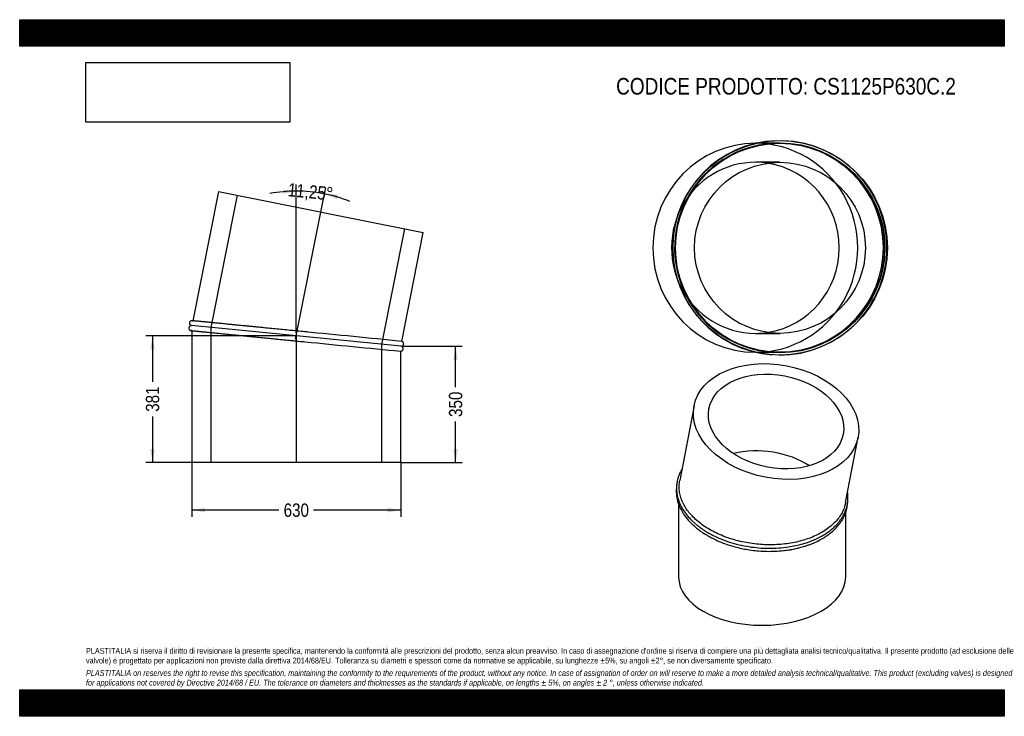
# Model space of a CAD drawing. Header units: millimetres. Extents: x 0 to 2970, y 0 to 2100.
import ezdxf
from ezdxf.enums import TextEntityAlignment as Align
from ezdxf.lldxf.tags import DXFTag

# ---------------------------------------------------------------- set-up
doc = ezdxf.new("R2010")
doc.units = ezdxf.units.MM
doc.header["$LTSCALE"] = 10
doc.layers.add('Default', color=7, linetype='Continuous')
doc.layers.add('TUBO_X_GOMITO_11', color=7, linetype='Continuous')
doc.styles.add('SEACAD_Arial_Narrow', font='ARIALN.TTF')
tags = doc.linetypes.add('CENTER2', pattern=[28.575, 19.05, -3.175, 3.175, -3.175]).pattern_tags.tags
tags[10:11] = [DXFTag(74, 4), DXFTag(75, 0), DXFTag(340, '0'), DXFTag(46, 0.0), DXFTag(50, 0.0), DXFTag(44, 0.0), DXFTag(45, 0.0)]
tags[8:9] = [DXFTag(74, 4), DXFTag(75, 0), DXFTag(340, '0'), DXFTag(46, 0.0), DXFTag(50, 0.0), DXFTag(44, 0.0), DXFTag(45, 0.0)]
tags[6:7] = [DXFTag(74, 4), DXFTag(75, 0), DXFTag(340, '0'), DXFTag(46, 0.0), DXFTag(50, 0.0), DXFTag(44, 0.0), DXFTag(45, 0.0)]
tags[4:5] = [DXFTag(74, 4), DXFTag(75, 0), DXFTag(340, '0'), DXFTag(46, 0.0), DXFTag(50, 0.0), DXFTag(44, 0.0), DXFTag(45, 0.0)]
tags = doc.linetypes.add('HIDDEN2', pattern=[4.7625, 3.175, -1.5875]).pattern_tags.tags
tags[6:7] = [DXFTag(74, 4), DXFTag(75, 0), DXFTag(340, '0'), DXFTag(46, 0.0), DXFTag(50, 0.0), DXFTag(44, 0.0), DXFTag(45, 0.0)]
tags[4:5] = [DXFTag(74, 4), DXFTag(75, 0), DXFTag(340, '0'), DXFTag(46, 0.0), DXFTag(50, 0.0), DXFTag(44, 0.0), DXFTag(45, 0.0)]
doc.dimstyles.new('Plastitalia', dxfattribs={"dimtxt": 40, "dimasz": 40, "dimexe": 20, "dimexo": 0, "dimgap": 10, "dimtad": 0, "dimdec": 0, "dimtxsty": 'SEACAD_Arial_Narrow', "dimblk1": '_SE_FILLED', "dimblk2": '_SE_FILLED', "dimsah": 1, "dimcen": 20, "dimadec": 0, "dimazin": 0, "dimtfac": 0.8, "dimtdec": 1, "dimtmove": 0, "dimatfit": 3, "dimfxl": 1, "dimtolj": 1, "dimarcsym": 0})
picture_1 = doc.add_image_def('image1.jpg', size_in_pixel=(4302, 1260))

# ---------------------------------------------------------------- blocks, each defined once
blk = doc.blocks.new('SEANNOT_GROUP')
at = {"layer": 'Default', "color": 7, "linetype": 'CENTER2'}
blk.add_line((834.3, 1156.9), (834.3, 765.6), dxfattribs=at)
blk = doc.blocks.new('SEANNOT_GROUP1')
at = {"layer": 'Default', "color": 7, "linetype": 'CENTER2'}
blk.add_line((832.2, 1136.5), (908.6, 1520.2), dxfattribs=at)
blk = doc.blocks.new('SE')
at = {"layer": 'TUBO_X_GOMITO_11', "color": 7, "linetype": 'Continuous'}
for p, q in [((599.6, 1581.8), (522.2, 1192.4)), ((599.6, 1581.8), (1217.5, 1458.9)), ((1152.2, 1130.3), (1217.5, 1458.9)), ((1150.7, 1115.5), (517.8, 1177.8)), ((1150.7, 1115.5), (517.8, 1177.8)), ((519.3, 1162.6), (519.3, 765.6)), ((861.2, 1159), (836.7, 1161.4)), ((838.2, 1131.2), (860.8, 1129)), ((1149.3, 765.6), (1149.3, 1100.6)), ((1149.3, 765.6), (519.3, 765.6))]:
    blk.add_line(p, q, dxfattribs=at)
at = {"layer": 'TUBO_X_GOMITO_11', "color": 7, "linetype": 'HIDDEN2'}
for p, q in [((655.7, 1570.6), (576.5, 1172)), ((1092.1, 1121.2), (1161.4, 1470)), ((522.2, 1192.4), (522.1, 1192.1)), ((519.3, 1162.9), (519.3, 1162.6)), ((576.5, 1172), (576.5, 765.6)), ((834.3, 1131.6), (847.4, 1130.3)), ((848, 1130.2), (856.6, 1129.4)), ((1092.1, 765.6), (1092.1, 1121.2))]:
    blk.add_line(p, q, dxfattribs=at)
for centre, start, end in [((-33167.8, -345708.4), 84.39699, 84.452568), ((35153.6, 347970.4), 264.297004, 264.353417)]:
    blk.add_arc(centre, 348532.6, start, end, dxfattribs=at)
at = {"layer": 'TUBO_X_GOMITO_11', "color": 7, "linetype": 'Continuous'}
for centre, start, end in [((-33167.8, -345708.4), 84.348923, 84.39699), ((35153.6, 347970.4), 264.353417, 264.401039)]:
    blk.add_arc(centre, 348532.6, start, end, dxfattribs=at)
for points, knots in [([(519.9, 1192.6), (519.4, 1192.6), (518.4, 1192.7), (516.8, 1192.3), (515.4, 1191.7), (513.9, 1190.5), (512.8, 1189.1), (512, 1187.2), (511.7, 1185.4), (511.9, 1183.6), (512.4, 1182), (513.3, 1180.5), (514.6, 1179.2), (516.2, 1178.2), (517.2, 1178), (517.8, 1177.8)], [0, 0, 0, 0, 0.067376, 0.137547, 0.207338, 0.273166, 0.379961, 0.448254, 0.545483, 0.611249, 0.685906, 0.76611, 0.847739, 0.926748, 1, 1, 1, 1]), ([(836.7, 1161.4), (831, 1162), (819.2, 1163.2), (798.6, 1165.2), (776.6, 1167.4), (754.6, 1169.5), (733.2, 1171.6), (712.2, 1173.7), (691.9, 1175.7), (672.2, 1177.6), (653.4, 1179.5), (635.5, 1181.2), (618.7, 1182.9), (602.9, 1184.5), (588.3, 1185.9), (575.2, 1187.2), (565.9, 1188.1), (559.7, 1188.7), (555.8, 1189.1), (552, 1189.5), (548, 1189.9), (543.8, 1190.3), (539.5, 1190.7), (535.3, 1191.1), (531.5, 1191.5), (527.8, 1191.8), (524.6, 1192.2), (522.1, 1192.4), (520.3, 1192.6), (520, 1192.6), (519.9, 1192.6)], [0, 0, 0, 0, 0.031551, 0.076777, 0.122003, 0.167229, 0.212454, 0.257679, 0.302903, 0.348127, 0.393349, 0.438572, 0.483793, 0.529014, 0.574233, 0.619085, 0.66164, 0.678613, 0.69514, 0.71123, 0.729138, 0.750592, 0.775591, 0.79984, 0.826693, 0.856148, 0.888207, 0.922868, 0.960132, 1, 1, 1, 1]), ([(517.8, 1177.8), (517.2, 1177.8), (516.3, 1177.7), (514.7, 1177.2), (513.4, 1176.4), (512, 1175.2), (511, 1173.7), (510.3, 1171.7), (510.2, 1169.9), (510.5, 1168.2), (511.2, 1166.6), (512.3, 1165.1), (513.7, 1163.9), (515.3, 1163.1), (516.4, 1162.9), (517, 1162.8)], [0, 0, 0, 0, 0.067041, 0.136884, 0.206363, 0.271892, 0.378059, 0.446062, 0.543665, 0.609604, 0.684473, 0.764954, 0.846931, 0.926336, 1, 1, 1, 1]), ([(517, 1162.8), (517.1, 1162.8), (517.4, 1162.8), (519.1, 1162.6), (521.6, 1162.4), (524.6, 1162.1), (527.9, 1161.8), (531.3, 1161.4), (534.6, 1161.1), (537.8, 1160.8), (541.1, 1160.5), (544.7, 1160.1), (548.5, 1159.7), (554.6, 1159.1), (563.5, 1158.3), (575.9, 1157), (589.7, 1155.7), (604.6, 1154.2), (620.8, 1152.6), (638, 1150.9), (656.2, 1149.1), (675.2, 1147.3), (695.1, 1145.3), (715.6, 1143.3), (736.8, 1141.2), (758.4, 1139.1), (780.4, 1136.9), (802.5, 1134.7), (822.3, 1132.8), (833.4, 1131.7), (838.2, 1131.2)], [0, 0, 0, 0, 0.039893, 0.076567, 0.110022, 0.140258, 0.167276, 0.191075, 0.211655, 0.229562, 0.24732, 0.265244, 0.283334, 0.30159, 0.346063, 0.390883, 0.435703, 0.480524, 0.525346, 0.570169, 0.614992, 0.659817, 0.704641, 0.749467, 0.794293, 0.839119, 0.883946, 0.928774, 0.9736, 1, 1, 1, 1]), ([(1150.7, 1115.5), (1151.3, 1115.5), (1152.2, 1115.6), (1153.8, 1116.1), (1155.1, 1116.8), (1156.5, 1118), (1157.5, 1119.6), (1158.2, 1121.5), (1158.3, 1123.3), (1158, 1125.1), (1157.3, 1126.7), (1156.3, 1128.1), (1154.8, 1129.3), (1153.4, 1130), (1152.5, 1130.2), (1152.2, 1130.3)], [0, 0, 0, 0, 0.068999, 0.140883, 0.212391, 0.279834, 0.389102, 0.459091, 0.559545, 0.62741, 0.704465, 0.787298, 0.871669, 0.953394, 1, 1, 1, 1]), ([(1149.2, 1100.6), (1149.6, 1100.6), (1150.3, 1100.6), (1151.7, 1101), (1153.1, 1101.6), (1154.6, 1102.7), (1155.7, 1104.2), (1156.6, 1106.1), (1156.8, 1107.8), (1156.7, 1109.6), (1156.1, 1111.2), (1155.2, 1112.8), (1153.9, 1114.1), (1152.3, 1115), (1151.3, 1115.3), (1150.7, 1115.5)], [0, 0, 0, 0, 0.040118, 0.11234, 0.184171, 0.251923, 0.361839, 0.432129, 0.532198, 0.599887, 0.676726, 0.759274, 0.843289, 0.924607, 1, 1, 1, 1])]:
    blk.add_open_spline(points, degree=3, knots=knots, dxfattribs=at)
at = {"layer": 'TUBO_X_GOMITO_11', "color": 7, "linetype": 'HIDDEN2'}
for points in [[(519.9, 1192.6), (520.7, 1192.6), (521.5, 1192.4), (522.3, 1192)], [(519.4, 1163), (518.5, 1162.8), (517.7, 1162.8), (517, 1162.8)], [(842.9, 1160.8), (839, 1161.2), (835.2, 1161.6), (831.4, 1162)]]:
    blk.add_open_spline(points, degree=3, dxfattribs=at)
blk.add_open_spline([(866.9, 1158.5), (866.5, 1158.5), (859.2, 1159.2), (851.1, 1160), (843.5, 1160.8)], degree=3, knots=[0, 0, 0, 0, 0.00197966, 0.04460499, 0.04460499, 0.04460499, 0.04460499], dxfattribs=at)
blk = doc.blocks.new('DMBLK21')
at = {"layer": 'Default', "linetype": 'Continuous'}
for points in [[(559.3, 614.8), (559.3, 628.1), (519.3, 621.5)], [(1109.3, 614.8), (1149.3, 621.5), (1109.3, 628.1)]]:
    blk.add_hatch(color=7, dxfattribs=at).paths.add_polyline_path(points)
at = {"layer": 'Default', "color": 7, "linetype": 'Continuous'}
for p, q in [((519.3, 765.6), (519.3, 601.5)), ((1149.3, 765.6), (1149.3, 601.5)), ((782.1, 621.5), (519.3, 621.5)), ((1149.3, 621.5), (886.4, 621.5))]:
    blk.add_line(p, q, dxfattribs=at)
at = {"layer": 'Default', "color": 7, "linetype": 'Continuous', "style": 'SEACAD_Arial_Narrow'}
blk.add_text('630', height=40, dxfattribs=at).set_placement((796.1, 641.5), align=Align.TOP_LEFT)
blk = doc.blocks.new('_SE_FILLED')
at = {"color": 0}
blk.add_line((0, 0), (-1, 0), dxfattribs=at)
blk.add_solid([(0, 0), (-1, -0.1665), (-1, 0.1665), (0, 0)], dxfattribs=at)
blk = doc.blocks.new('DMBLK22')
at = {"layer": 'Default', "linetype": 'Continuous'}
for points in [[(1321.4, 1075.5), (1314.8, 1115.5), (1308.1, 1075.5)], [(1321.4, 805.6), (1308.1, 805.6), (1314.8, 765.6)]]:
    blk.add_hatch(color=7, dxfattribs=at).paths.add_polyline_path(points)
at = {"layer": 'Default', "color": 7, "linetype": 'Continuous'}
for p, q in [((1150.7, 1115.5), (1334.8, 1115.5)), ((1314.8, 992.7), (1314.8, 1115.5)), ((1314.8, 765.6), (1314.8, 888.4)), ((1149.3, 765.6), (1334.8, 765.6))]:
    blk.add_line(p, q, dxfattribs=at)
at = {"layer": 'Default', "color": 7, "linetype": 'Continuous', "style": 'SEACAD_Arial_Narrow'}
blk.add_text('350', height=40, rotation=90, dxfattribs=at).set_placement((1294.8, 902.4), align=Align.TOP_LEFT)
blk = doc.blocks.new('SE1')
at = {"layer": 'TUBO_X_GOMITO_11', "color": 7, "linetype": 'Continuous'}
for p, q in [((2034, 935.9), (1990.9, 710.6)), ((2491.3, 644.1), (2529, 841.2)), ((1987.5, 639.8), (1987.5, 419.9)), ((2491.5, 419.9), (2491.5, 614.4))]:
    blk.add_line(p, q, dxfattribs=at)
for major_axis in [(-247.5, 47.3), (-202.6, 38.7)]:
    blk.add_ellipse((2281.5, 888.6), major_axis=major_axis, ratio=0.678892, dxfattribs=at)
for centre, major_axis, ratio, start_param, end_param in [((2239.5, 668.7), (205.9, -19.5), 0.630814, 0.86837, 2.067226), ((2239.5, 668.7), (205.9, -19.5), 0.630814, 0.86837, 2.067226), ((2239.5, 419.9), (252, 0), 0.57735, 3.141593, 6.283185)]:
    blk.add_ellipse(centre, major_axis=major_axis, ratio=ratio, start_param=start_param, end_param=end_param, dxfattribs=at)
for points, knots in [([(1997.4, 744.8), (1997.1, 744.3), (1996, 742.4), (1994.1, 738.8), (1991.5, 733.7), (1988.9, 727.7), (1986.5, 721), (1984.4, 713.8), (1982.9, 706.5), (1981.9, 699.8), (1981.3, 692.4), (1981.2, 682.2), (1982.6, 668.8), (1986.4, 653.3), (1992.3, 638.1), (2000.4, 623.3), (2010.6, 608.6), (2021.1, 596.4), (2031, 586.8), (2038.3, 580.2), (2044.7, 575), (2050.1, 570.8), (2055.8, 566.7), (2062.8, 561.9), (2071.2, 556.6), (2080.9, 551), (2095.2, 543.3), (2115.1, 534.3), (2141.4, 524.7), (2169.7, 516.9), (2199.3, 511.1), (2229.4, 507.5), (2259.7, 506.2), (2289.7, 507.1), (2316.8, 510), (2340.9, 514.4), (2360, 519.2), (2374.9, 523.9), (2385.9, 527.8), (2394.9, 531.5), (2403.2, 535.2), (2411.7, 539.3), (2422.2, 545), (2434.3, 552.5), (2446.4, 561.3), (2456.9, 570.4), (2465.4, 579.1), (2472.7, 587.6), (2478.6, 595.8), (2483.5, 603.6), (2487.5, 611.2), (2491, 619.2), (2494, 627.8), (2496.2, 636.5), (2497.6, 644.8), (2498.4, 652.6), (2498.6, 660.8), (2498.2, 668.3), (2497.6, 673.2), (2497.3, 675.1)], [0.0839264, 0.0839264, 0.0839264, 0.0839264, 0.0856215, 0.0897788, 0.0949543, 0.1012006, 0.1078535, 0.114907, 0.1222709, 0.1287495, 0.1343259, 0.1430456, 0.1576458, 0.1721882, 0.1868518, 0.2014681, 0.2159016, 0.2314536, 0.2402208, 0.2478072, 0.2538934, 0.2584047, 0.2629911, 0.2691388, 0.2765011, 0.2841461, 0.292347, 0.309697, 0.3276389, 0.3464346, 0.3651341, 0.3838301, 0.402526, 0.421224, 0.4398494, 0.4542278, 0.4689256, 0.4789292, 0.4861099, 0.4932301, 0.4993891, 0.5056452, 0.5137587, 0.5258097, 0.5380652, 0.5490471, 0.5596517, 0.5685638, 0.577715, 0.5861242, 0.5933787, 0.6010884, 0.6100182, 0.6187554, 0.6265844, 0.6336405, 0.6411257, 0.6496202, 0.6549261, 0.6549261, 0.6549261, 0.6549261]), ([(1981.4, 692.6), (1981.3, 691.7), (1980.7, 686.6), (1980.2, 677.4), (1981.1, 664.7), (1983.4, 652.2), (1986.7, 641.2), (1990, 633.1), (1992.9, 626.8), (1996, 620.6), (2000.6, 612.8), (2006.5, 604), (2014.8, 593.3), (2020.8, 587), (2024.7, 582.9)], [0.8925153, 0.8925153, 0.8925153, 0.8925153, 0.8950499, 0.9070184, 0.9185423, 0.9310281, 0.942212, 0.9498397, 0.9544672, 0.9605224, 0.9682293, 0.9773789, 0.9879699, 1, 1, 1, 1]), ([(2062.9, 574.5), (2057.1, 578.6), (2051.5, 582.8), (2041.1, 591.4), (2036.2, 595.9), (2027, 605.1), (2022.8, 609.8), (2015, 619.4), (2011.5, 624.3), (2005.3, 634.2), (2002.5, 639.2), (1997.7, 649.4), (1995.7, 654.6), (1992.4, 665.1), (1991.2, 670.3), (1989.6, 680.8), (1989.1, 686.1), (1989.1, 696.6), (1989.5, 701.8), (1990.5, 708.1), (1990.7, 709.4), (1990.9, 710.6)], [0, 0, 0, 0, 0.015625, 0.015625, 0.03125, 0.03125, 0.046875, 0.046875, 0.0625, 0.0625, 0.078125, 0.078125, 0.09375, 0.09375, 0.109375, 0.109375, 0.125, 0.125, 0.140625, 0.140625, 0.1442645, 0.1442645, 0.1442645, 0.1442645]), ([(2024.7, 582.9), (2028.8, 578.9), (2035.3, 572.7), (2046.9, 563.3), (2057.1, 555.9), (2066.7, 549.6), (2074.7, 544.8), (2081.2, 541.2), (2086.7, 538.2), (2092.9, 535), (2100.7, 531.3), (2112, 526.3), (2127.4, 520.2), (2146.3, 513.9), (2166.6, 508.4), (2186.6, 504.1), (2207.5, 500.7), (2229.9, 498.3), (2254, 497.1), (2278.8, 497.4), (2300.5, 499), (2317.2, 501.2), (2328.6, 503.1), (2337.4, 504.8), (2344.6, 506.4), (2350.8, 507.9), (2357.3, 509.6), (2365.2, 511.9), (2374.5, 514.8), (2384.4, 518.3), (2397, 523.4), (2411.6, 530.3), (2426.9, 539), (2440.2, 548), (2452.3, 557.7), (2464.1, 569.1), (2474.9, 582.1), (2483.8, 596), (2490.6, 610.4), (2495.2, 625.4), (2497, 636.7), (2497.4, 642.7), (2497.5, 643.5)], [0, 0, 0, 0, 0.0120694, 0.0226791, 0.0318305, 0.0401577, 0.0466427, 0.0514527, 0.0555392, 0.0594793, 0.0655554, 0.0728417, 0.0840465, 0.0979685, 0.1111915, 0.1237557, 0.1361959, 0.1504083, 0.165485, 0.1808311, 0.1967135, 0.2063713, 0.2130875, 0.2190324, 0.22386, 0.2276333, 0.2316314, 0.2373717, 0.2442631, 0.251556, 0.2590836, 0.272971, 0.2863148, 0.2985053, 0.3102845, 0.3236218, 0.3391518, 0.3536331, 0.3676509, 0.3830254, 0.3975007, 0.3999485, 0.3999485, 0.3999485, 0.3999485]), ([(2491.3, 644.1), (2490.6, 640.2), (2489.6, 636.2), (2486.7, 627.3), (2484.7, 622.3), (2479.9, 612.5), (2477.2, 607.7), (2470.8, 598.4), (2467.3, 593.8), (2459.5, 585), (2455.2, 580.8), (2441.5, 568.5), (2431.1, 561.1), (2413.5, 550.9), (2407.4, 547.7), (2394.6, 541.8), (2387.9, 539), (2374.1, 534), (2367, 531.7), (2352.3, 527.6), (2344.8, 525.7), (2329.5, 522.6), (2321.7, 521.3), (2305.9, 519.2), (2297.9, 518.4), (2281.8, 517.3), (2273.7, 517), (2257.3, 516.9), (2249, 517.1), (2232.5, 518.1), (2224.3, 518.8), (2207.8, 520.8), (2199.6, 522.1), (2183.4, 525), (2175.4, 526.8), (2159.6, 530.7), (2151.9, 532.9), (2140.4, 536.6), (2136.7, 537.9), (2129.2, 540.6), (2125.5, 542), (2114.6, 546.3), (2107.6, 549.4), (2087.3, 559.2), (2074.6, 566.4), (2062.9, 574.5)], [0.6442362, 0.6442362, 0.6442362, 0.6442362, 0.65625, 0.65625, 0.671875, 0.671875, 0.6875, 0.6875, 0.703125, 0.703125, 0.71875, 0.71875, 0.75, 0.75, 0.765625, 0.765625, 0.78125, 0.78125, 0.796875, 0.796875, 0.8125, 0.8125, 0.828125, 0.828125, 0.84375, 0.84375, 0.859375, 0.859375, 0.875, 0.875, 0.890625, 0.890625, 0.90625, 0.90625, 0.921875, 0.921875, 0.9375, 0.9375, 0.9453125, 0.9453125, 0.953125, 0.953125, 0.96875, 0.96875, 1, 1, 1, 1])]:
    blk.add_open_spline(points, degree=3, knots=knots, dxfattribs=at)
blk = doc.blocks.new('DMBLK23')
at = {"layer": 'Default', "linetype": 'Continuous'}
for points in [[(794.6, 1574.9), (834.3, 1583.4), (794, 1588.2)], [(959.9, 1571.9), (919.5, 1575), (956.7, 1558.9)]]:
    blk.add_hatch(color=7, dxfattribs=at).paths.add_polyline_path(points)
at = {"layer": 'Default', "color": 7, "linetype": 'Continuous'}
for p, q in [((834.3, 1156.9), (834.3, 1603.4)), ((908.6, 1520.2), (923.4, 1594.6))]:
    blk.add_line(p, q, dxfattribs=at)
for start, end in [(90, 100.4952), (68.2548, 90)]:
    blk.add_arc((834.3, 1146.6), 436.7, start, end, dxfattribs=at)
at = {"layer": 'Default', "color": 7, "linetype": 'Continuous', "style": 'SEACAD_Arial_Narrow'}
blk.add_text('11,25°', height=40, rotation=354.375, dxfattribs=at).set_placement((811.2, 1607.9), align=Align.TOP_LEFT)
blk = doc.blocks.new('SE2')
at = {"layer": 'TUBO_X_GOMITO_11', "color": 7, "linetype": 'Continuous'}
for p, q in [((2220.1, 1727.3), (2219, 1727.3)), ((2219, 1097.3), (2220.7, 1097.3))]:
    blk.add_line(p, q, dxfattribs=at)
at = {"layer": 'TUBO_X_GOMITO_11', "color": 7, "linetype": 'HIDDEN2'}
for p, q in [((2290.4, 1727.3), (2220.1, 1727.3)), ((2293.3, 1670.1), (2219, 1670.1)), ((2219, 1154.5), (2293.3, 1154.5)), ((2220.7, 1097.3), (2290.4, 1097.3))]:
    blk.add_line(p, q, dxfattribs=at)
at = {"layer": 'TUBO_X_GOMITO_11', "color": 7, "linetype": 'Continuous'}
for centre, radius in [((2294, 1412.3), 323.2), ((2293.3, 1412.3), 315), ((2293.3, 1412.3), 257.8)]:
    blk.add_circle(centre, radius, dxfattribs=at)
at = {"layer": 'TUBO_X_GOMITO_11', "color": 7, "linetype": 'HIDDEN2'}
blk.add_circle((2293.3, 1412.3), 316.5, dxfattribs=at)
blk.add_circle((2293.3, 1412.3), 316.5, dxfattribs=at)
at = {"layer": 'TUBO_X_GOMITO_11', "color": 7, "linetype": 'Continuous'}
blk.add_arc((2292.6, 1412.3), 323.2, 91.9564, 266.0307, dxfattribs=at)
at = {"layer": 'TUBO_X_GOMITO_11', "color": 7, "linetype": 'HIDDEN2'}
for centre, radius, start, end in [((2290.4, 1412.3), 315, 90.3452, 117.3223), ((2290.4, 1412.3), 315, 0, 90.2312), ((2292.6, 1412.3), 323.2, 0, 88.0918), ((2290.4, 1412.3), 315, 122.0173, 240.742), ((2292.6, 1412.3), 323.2, 269.7628, 360), ((2290.4, 1412.3), 315, 275.4338, 0), ((2290.4, 1412.3), 315, 244.5675, 267.7013), ((2290.4, 1412.3), 315, 268.9596, 272.262)]:
    blk.add_arc(centre, radius, start, end, dxfattribs=at)
at = {"layer": 'TUBO_X_GOMITO_11', "color": 7, "linetype": 'Continuous'}
for major_axis, start_param, end_param in [((0, -315), 3.141593, 6.283185), ((0, -257.8), 0.146088, 2.995505)]:
    blk.add_ellipse((2219, 1412.3), major_axis=major_axis, ratio=0.980785, start_param=start_param, end_param=end_param, dxfattribs=at)
at = {"layer": 'TUBO_X_GOMITO_11', "color": 7, "linetype": 'HIDDEN2'}
for major_axis, start_param, end_param in [((0, -315), 0, 3.141593), ((0, -257.8), 2.995505, 6.283185), ((0, -257.8), 0, 0.146088)]:
    blk.add_ellipse((2219, 1412.3), major_axis=major_axis, ratio=0.980785, start_param=start_param, end_param=end_param, dxfattribs=at)
blk = doc.blocks.new('DMBLK24')
at = {"layer": 'Default', "linetype": 'Continuous'}
for points in [[(393.9, 1106.6), (407.3, 1106.6), (400.6, 1146.6)], [(393.9, 805.6), (400.6, 765.6), (407.3, 805.6)]]:
    blk.add_hatch(color=7, dxfattribs=at).paths.add_polyline_path(points)
at = {"layer": 'Default', "color": 7, "linetype": 'Continuous'}
for p, q in [((834.3, 1146.6), (380.6, 1146.6)), ((400.6, 1146.6), (400.6, 1008.3)), ((400.6, 903.9), (400.6, 765.6)), ((834.3, 765.6), (380.6, 765.6))]:
    blk.add_line(p, q, dxfattribs=at)
at = {"layer": 'Default', "color": 7, "linetype": 'Continuous', "style": 'SEACAD_Arial_Narrow'}
blk.add_text('381', height=40, rotation=90, dxfattribs=at).set_placement((380.6, 917.9), align=Align.TOP_LEFT)

msp = doc.modelspace()

# ---------------------------------------------------------------- hatches: boundary and pattern name
at = {"layer": 'Default', "linetype": 'Continuous'}
h = msp.add_hatch(dxfattribs=at)
h.set_pattern_fill('LINE', scale=0.629921, angle=45, style=0)
h.paths.add_polyline_path([(2970, 2020), (2970, 2100), (0, 2100), (0, 2020)])
for points in [[(2970, 2020), (2970, 2100), (0, 2100), (0, 2020)], [(2970, 0), (2970, 80), (0, 80), (0, 0)]]:
    msp.add_hatch(color=7, dxfattribs=at).paths.add_polyline_path(points)
h = msp.add_hatch(dxfattribs=at)
h.set_pattern_fill('LINE', scale=0.629921, angle=45, style=0)
h.paths.add_polyline_path([(2970, 0), (2970, 80), (0, 80), (0, 0)])

# ---------------------------------------------------------------- linework, layer by layer
at = {"layer": 'Default', "color": 7, "linetype": 'Continuous'}
for p, q in [((0, 2100), (2970, 2100)), ((0, 2020), (0, 2100)), ((2970, 2100), (2970, 2020)), ((2970, 2020), (0, 2020)), ((0, 80), (2970, 80)), ((0, 0), (0, 80)), ((2970, 80), (2970, 0)), ((2970, 0), (0, 0))]:
    msp.add_line(p, q, dxfattribs=at)

# ---------------------------------------------------------------- block references
at = {"layer": 'Default'}
for name in ['SE2', 'SE', 'SEANNOT_GROUP1', 'SEANNOT_GROUP', 'SE1']:
    msp.add_blockref(name, (0, 0), dxfattribs=at)

# ---------------------------------------------------------------- texts
at = {"layer": 'Default', "attachment_point": 1}
for s, insert, char_height, width in [('{\\fArial Narrow|b0||i0||c0|p34;\\C7;\\H50.;\\W1.;CODICE PRODOTTO: CS1125P630C.2}', (1799.1, 1924.4), 50, 1028.364), ("{\\fArial Narrow|b0||i0||c0|p34;\\C7;\\H17.5;\\W1.;PLASTITALIA si riserva il diritto di revisionare la presente specifica, mantenendo la conformità alle prescrizioni del prodotto, senza alcun preavviso. In caso di assegnazione d'ordine si riserva di compiere una più dettagliata analisi tecnico/qualitativa. Il presente prodotto (ad esclusione delle \\P}{\\fArial Narrow|b0||i0||c0|p34;\\C7;\\H17.5;\\W1.;valvole) è progettato per applicazioni non previste dalla direttiva 2014/68/EU. Tolleranza su diametri e spessori come da normative se applicabile, su lunghezze ±5%, su angoli ±2°, se non diversamente specificato.\\P}{\\fArial Narrow|b0||i0||c0|p34;\\C7;\\H5.;\\W1.;   \\P}{\\fArial Narrow|b0||i1||c0|p34;\\C7;\\H17.5;\\W1.;PLASTITALIA on reserves the right to revise this specification, maintaining the conformity to the requirements of the product, without any notice. In case of assignation of order on will reserve to make a more detailed analysis technical/qualitative. This product (excluding valves) is designed \\P}{\\fArial Narrow|b0||i1||c0|p34;\\C7;\\H17.5;\\W1.;for applications not covered by Directive 2014/68 / EU. The tolerance on diameters and thicknesses as the standards if applicable, on lengths ± 5%, on angles ± 2 °, unless otherwise indicated.\\P}", (200, 206), 17.5, 2570)]:
    msp.add_mtext(s, dxfattribs=dict(at, insert=insert, char_height=char_height, width=width))

# ---------------------------------------------------------------- dimensions: what is measured, and where the dimension line sits
at = {"layer": 'Default', "color": 7, "linetype": 'Continuous'}
dim = msp.add_angular_dim_2l(base=(877.1, 1581.3), line1=((834.3, 1146.6), (834.3, 1156.9)), line2=((834.3, 1146.6), (908.6, 1520.2)), text='\\A1;<>', dimstyle='Plastitalia', override={"dimadec": 2}, dxfattribs=at)
dim.commit()
dim.dimension.update_dxf_attribs({"geometry": 'DMBLK23', "text_midpoint": (877.1, 1581.3), "dimtype": 162})
for base, p1, p2, angle, picture, middle in [((400.6, 1146.6), (834.3, 1146.6), (834.3, 765.6), 270, 'DMBLK24', (400.6, 956.1)), ((1314.8, 765.6), (1149.3, 765.6), (1150.7, 1115.5), 89.7604, 'DMBLK22', (1314.8, 940.5))]:
    dim = msp.add_linear_dim(base=base, p1=p1, p2=p2, angle=angle, text='\\A1;<>', dimstyle='Plastitalia', dxfattribs=at)
    dim.commit()
    dim.dimension.update_dxf_attribs({"geometry": picture, "text_midpoint": middle, "dimtype": 161})
dim = msp.add_linear_dim(base=(519.3, 621.5), p1=(1149.3, 765.6), p2=(519.3, 765.6), text='\\A1;<>', dimstyle='Plastitalia', dxfattribs=at)
dim.commit()
dim.dimension.update_dxf_attribs({"geometry": 'DMBLK21', "text_midpoint": (834.3, 621.5), "dimtype": 160})

# ---------------------------------------------------------------- pictures from other files: only their frames are drawn
image = msp.add_image(picture_1, insert=(200, 1791), size_in_units=(614.6, 180))
image.dxf.flags = 7

doc.saveas('drawing.dxf')
